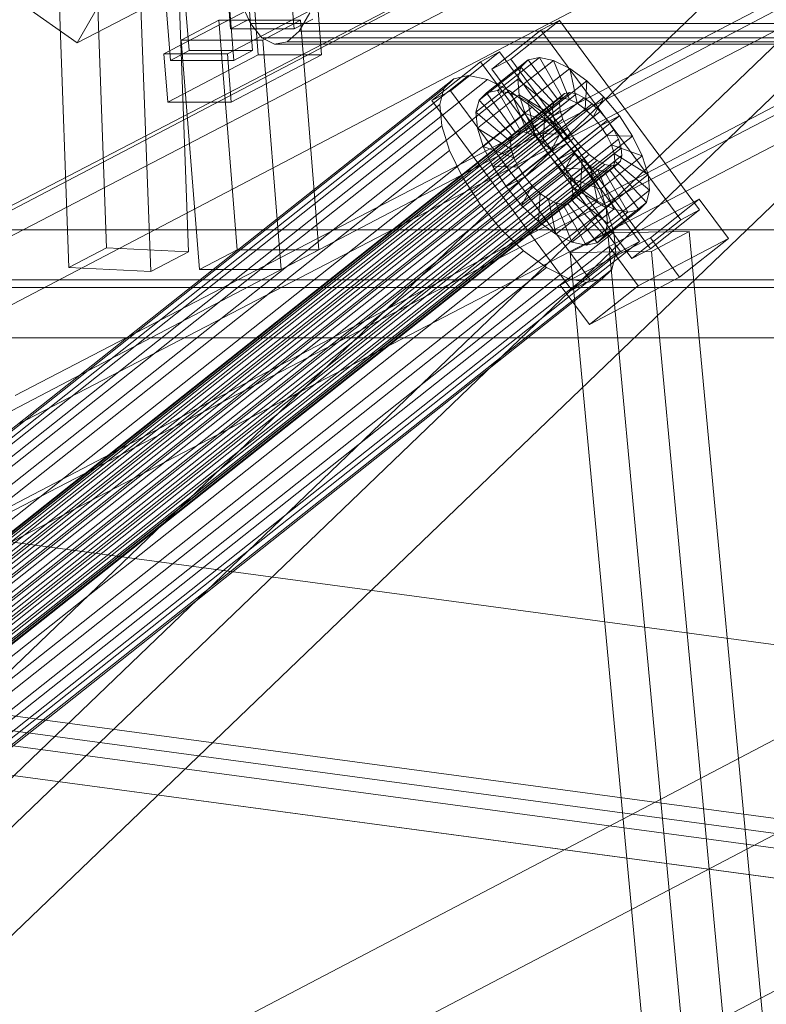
# Model space of a CAD drawing. Header units: millimetres. Extents: x -4738 to 65662, y -68080 to 6847.
# Tile 48 of 256: x -3302 to -3151, y -35142 to -34942. Entities that reach past the tile are written whole.
import ezdxf

# ---------------------------------------------------------------- set-up
doc = ezdxf.new("R2010")
doc.units = ezdxf.units.MM
for name, color, linetype, lineweight in [('COTAS_P', 1, 'Continuous', 0), ('frontal_C09', 7, 'Continuous', 0), ('frontal_C10', 7, 'Continuous', 0)]:
    doc.layers.add(name, color=color, linetype=linetype, lineweight=lineweight)
doc.dimstyles.new('R19_100', dxfattribs={"dimtxt": 250, "dimasz": 150, "dimexe": 150, "dimexo": 80, "dimgap": 100, "dimtad": 1, "dimtih": 1, "dimtoh": 1, "dimdsep": 46, "dimcen": 0.09, "dimadec": 0, "dimazin": 0, "dimtfac": 1, "dimtdec": 4, "dimtofl": 0, "dimtmove": 0, "dimatfit": 3, "dimfxl": 1, "dimtolj": 1, "dimtzin": 0, "dimarcsym": 0})

# ---------------------------------------------------------------- blocks, each defined once
blk = doc.blocks.new('DIM_R30_46')
at = {"layer": 'COTAS_P'}
for p, q in [((-4100, -35030), (-4219.91, -35921.98)), ((140, -35600), (20.09, -36491.98)), ((-4219.91, -35921.98), (-4065.25, -35897.36)), ((20.09, -36491.98), (-4219.91, -35921.98)), ((-4219.91, -35921.98), (-4077.24, -35986.56)), ((20.09, -36491.98), (-122.58, -36427.39)), ((20.09, -36491.98), (-134.57, -36516.59))]:
    blk.add_line(p, q, dxfattribs=at)
blk.add_text('4278.14 P', height=250, rotation=172.3434, dxfattribs=at).set_placement((-2113.24, -36306.08))

msp = doc.modelspace()

# ---------------------------------------------------------------- linework, layer by layer
at = {"layer": 'frontal_C09'}
for p, q in [((92.26, -35504.79), (-4028.81, -34950.779)), ((147.061, -35547.473), (-4092.939, -34977.473)), ((146.662, -35550.446), (-4093.338, -34980.446)), ((87.596, -35539.478), (-4033.473, -34985.467)), ((77.286, -35541.119), (-4023.962, -34989.772)), ((76.886, -35544.093), (-4024.362, -34992.746)), ((47.154, -35540.095), (-3994.629, -34996.743)), ((46.354, -35546.042), (-3995.429, -35002.689)), ((-2331.449, -35220.331), (-3518.768, -35060.715)), ((-2332.248, -35226.277), (-3519.568, -35066.661))]:
    msp.add_line(p, q, dxfattribs=at)
at = {"layer": 'frontal_C10'}
for p, q in [((-2927.862, -34823.48), (-3303.141, -35018.463)), ((-3302.674, -35024.343), (-2927.396, -34829.36)), ((-3116.784, -34882.786), (-3576.163, -35123.359)), ((-3539.343, -35123.359), (-3079.964, -34882.786)), ((-3110.372, -34888.336), (-3554.867, -35315.051)), ((-3531.855, -35315.051), (-3087.359, -34888.336)), ((-3507.938, -35085.916), (-3132.659, -34890.933)), ((-3388.273, -35085.916), (-3012.994, -34890.933)), ((-3132.192, -34896.813), (-3507.471, -35091.796)), ((-3012.528, -34896.813), (-3387.806, -35091.796)), ((-3259.346, -34943.985), (-3263.107, -34896.959)), ((-3250.22, -34896.959), (-3246.459, -34943.985)), ((-3271.529, -34901.37), (-3267.768, -34948.395)), ((-3254.881, -34948.395), (-3258.642, -34901.37)), ((-3271.597, -34950.4), (-3275.357, -34903.375)), ((-3262.47, -34903.375), (-3258.71, -34950.4)), ((-3550.75, -35343.14), (-3106.255, -34916.425)), ((-3527.738, -35343.14), (-3083.242, -34916.425)), ((-3573.03, -35162.547), (-3113.65, -34921.974)), ((-3536.21, -35162.547), (-3076.83, -34921.974)), ((-3286.778, -34927.626), (-3284.553, -34988.454)), ((-3267.937, -34989.267), (-3270.162, -34928.439)), ((-3292.21, -34992.464), (-3294.435, -34931.636)), ((-3275.593, -34993.278), (-3277.818, -34932.45)), ((-3290.555, -34946.808), (-3301.736, -34938.939)), ((-3272.132, -34937.185), (-3290.555, -34946.808)), ((-3285.92, -34938.784), (-3290.555, -34946.808)), ((-3257.293, -34938.55), (-3255.336, -34942.894)), ((-3254.526, -34939.419), (-3272.902, -34949.042)), ((-3260.015, -34949.042), (-3241.64, -34939.419)), ((-3254.526, -34939.419), (-3253.743, -34949.216)), ((-3245.429, -34944.416), (-3243.282, -34940.702)), ((-3240.856, -34949.216), (-3241.64, -34939.419)), ((-3261.727, -34942.226), (-3269.383, -34946.236)), ((-3245.158, -34942.226), (-3261.727, -34942.226)), ((-3261.727, -34942.226), (-3257.998, -34988.86)), ((-3259.346, -34943.985), (-3255.518, -34941.98)), ((-3255.336, -34942.894), (-3253.006, -34945.794)), ((-3016.007, -34942.894), (-3255.336, -34942.894)), ((-3252.814, -34946.236), (-3245.158, -34942.226)), ((-3242.631, -34941.98), (-3246.459, -34943.985)), ((-3241.429, -34988.86), (-3245.158, -34942.226)), ((-3192.513, -34942.249), (-3202.445, -34950.119)), ((-3196.331, -34944.254), (-3192.513, -34942.249)), ((-3164.079, -34980.764), (-3192.513, -34942.249)), ((-3246.459, -34943.985), (-3259.346, -34943.985)), ((-3247.878, -34946.582), (-3245.429, -34944.416)), ((-3006.099, -34944.416), (-3245.429, -34944.416)), ((-3206.263, -34952.123), (-3196.331, -34944.254)), ((-3196.331, -34944.254), (-3167.897, -34982.769)), ((-3269.383, -34946.236), (-3252.814, -34946.236)), ((-3265.654, -34992.869), (-3269.383, -34946.236)), ((-3253.006, -34945.794), (-3250.462, -34947.052)), ((-3013.677, -34945.794), (-3253.006, -34945.794)), ((-3249.085, -34992.869), (-3252.814, -34946.236)), ((-3250.462, -34947.052), (-3247.878, -34946.582)), ((-3008.548, -34946.582), (-3247.878, -34946.582)), ((-3271.597, -34950.4), (-3267.768, -34948.395)), ((-3267.768, -34948.395), (-3254.881, -34948.395)), ((-3254.881, -34948.395), (-3258.71, -34950.4)), ((-3011.133, -34947.052), (-3250.462, -34947.052)), ((-3204.731, -34948.664), (-3214.663, -34956.534)), ((-3208.549, -34950.669), (-3204.731, -34948.664)), ((-3176.297, -34987.179), (-3204.731, -34948.664)), ((-3272.902, -34949.042), (-3260.015, -34949.042)), ((-3272.118, -34958.839), (-3272.902, -34949.042)), ((-3272.118, -34958.839), (-3253.743, -34949.216)), ((-3258.71, -34950.4), (-3271.597, -34950.4)), ((-3260.015, -34949.042), (-3259.231, -34958.839)), ((-3240.856, -34949.216), (-3259.231, -34958.839)), ((-3253.743, -34949.216), (-3240.856, -34949.216)), ((-3218.481, -34958.539), (-3208.549, -34950.669)), ((-3208.549, -34950.669), (-3180.115, -34989.184)), ((-3198.871, -34950.231), (-3207.384, -34956.976)), ((-3202.445, -34950.119), (-3206.263, -34952.123)), ((-3196.61, -34949.764), (-3205.123, -34956.51)), ((-3202.445, -34950.119), (-3174.011, -34988.634)), ((-3193.736, -34950.369), (-3202.249, -34957.114)), ((-3200.365, -34951.736), (-3198.871, -34950.231)), ((-3198.871, -34950.231), (-3196.61, -34949.764)), ((-3192.947, -34958.255), (-3198.871, -34950.231)), ((-3191.876, -34958.034), (-3196.61, -34949.764)), ((-3196.61, -34949.764), (-3193.736, -34950.369)), ((-3190.515, -34958.32), (-3193.736, -34950.369)), ((-3193.736, -34950.369), (-3190.445, -34952.003)), ((-3200.365, -34951.736), (-3208.878, -34958.481)), ((-3177.829, -34990.638), (-3206.263, -34952.123)), ((-3200.99, -34954.178), (-3200.365, -34951.736)), ((-3193.655, -34958.968), (-3200.365, -34951.736)), ((-3190.445, -34952.003), (-3198.958, -34958.748)), ((-3188.956, -34959.094), (-3190.445, -34952.003)), ((-3190.445, -34952.003), (-3186.961, -34954.555)), ((-3214.013, -34954.089), (-3373.636, -35080.564)), ((-3210.99, -34953.466), (-3370.613, -35079.94)), ((-3207.148, -34954.274), (-3366.771, -35080.748)), ((-3216.011, -34956.102), (-3214.013, -34954.089)), ((-3214.013, -34954.089), (-3210.99, -34953.466)), ((-3210.99, -34953.466), (-3207.148, -34954.274)), ((-3200.99, -34954.178), (-3209.504, -34960.923)), ((-3207.148, -34954.274), (-3202.749, -34956.458)), ((-3193.951, -34960.124), (-3200.99, -34954.178)), ((-3200.704, -34957.39), (-3200.99, -34954.178)), ((-3186.961, -34954.555), (-3195.474, -34961.3)), ((-3187.306, -34960.303), (-3186.961, -34954.555)), ((-3186.961, -34954.555), (-3183.521, -34957.851)), ((-3216.011, -34956.102), (-3375.633, -35082.576)), ((-3190.457, -34956.91), (-3375.62, -35103.62)), ((-3202.749, -34956.458), (-3362.371, -35082.932)), ((-3214.663, -34956.534), (-3218.481, -34958.539)), ((-3216.846, -34959.366), (-3216.011, -34956.102)), ((-3214.663, -34956.534), (-3186.229, -34995.049)), ((-3207.384, -34956.976), (-3208.878, -34958.481)), ((-3205.123, -34956.51), (-3207.384, -34956.976)), ((-3207.384, -34956.976), (-3201.46, -34965)), ((-3202.249, -34957.114), (-3205.123, -34956.51)), ((-3205.123, -34956.51), (-3200.389, -34964.779)), ((-3202.749, -34956.458), (-3198.091, -34959.87)), ((-3191.528, -34957.131), (-3190.457, -34956.91)), ((-3190.457, -34956.91), (-3189.096, -34957.196)), ((-3192.532, -34959), (-3377.695, -35105.711)), ((-3192.236, -34957.844), (-3377.399, -35104.554)), ((-3191.528, -34957.131), (-3376.691, -35103.841)), ((-3189.096, -34957.196), (-3374.258, -35103.906)), ((-3187.537, -34957.97), (-3372.699, -35104.68)), ((-3259.231, -34958.839), (-3272.118, -34958.839)), ((-3190.047, -34997.054), (-3218.481, -34958.539)), ((-3208.878, -34958.481), (-3209.504, -34960.923)), ((-3200.704, -34957.39), (-3209.217, -34964.135)), ((-3208.878, -34958.481), (-3202.168, -34965.713)), ((-3198.958, -34958.748), (-3202.249, -34957.114)), ((-3202.249, -34957.114), (-3199.028, -34965.065)), ((-3202.168, -34965.713), (-3193.655, -34958.968)), ((-3201.46, -34965), (-3192.947, -34958.255)), ((-3193.816, -34961.646), (-3200.704, -34957.39)), ((-3199.526, -34961.152), (-3200.704, -34957.39)), ((-3200.389, -34964.779), (-3191.876, -34958.034)), ((-3199.028, -34965.065), (-3190.515, -34958.32)), ((-3195.474, -34961.3), (-3198.958, -34958.748)), ((-3198.958, -34958.748), (-3197.469, -34965.839)), ((-3193.655, -34958.968), (-3193.951, -34960.124)), ((-3192.947, -34958.255), (-3193.655, -34958.968)), ((-3191.876, -34958.034), (-3192.947, -34958.255)), ((-3192.532, -34959), (-3192.236, -34957.844)), ((-3192.397, -34960.522), (-3192.532, -34959)), ((-3192.236, -34957.844), (-3191.528, -34957.131)), ((-3183.521, -34957.851), (-3192.035, -34964.597)), ((-3190.515, -34958.32), (-3191.876, -34958.034)), ((-3188.956, -34959.094), (-3190.515, -34958.32)), ((-3189.096, -34957.196), (-3187.537, -34957.97)), ((-3187.537, -34957.97), (-3185.887, -34959.179)), ((-3185.676, -34961.864), (-3183.521, -34957.851)), ((-3183.521, -34957.851), (-3180.361, -34961.667)), ((-3192.397, -34960.522), (-3377.559, -35107.232)), ((-3216.846, -34959.366), (-3376.469, -35085.84)), ((-3185.887, -34959.179), (-3371.049, -35105.889)), ((-3184.257, -34960.74), (-3369.42, -35107.451)), ((-3198.091, -34959.87), (-3357.714, -35086.344)), ((-3216.464, -34963.659), (-3216.846, -34959.366)), ((-3209.504, -34960.923), (-3202.464, -34966.87)), ((-3209.504, -34960.923), (-3209.217, -34964.135)), ((-3202.464, -34966.87), (-3193.951, -34960.124)), ((-3198.091, -34959.87), (-3193.493, -34964.277)), ((-3197.469, -34965.839), (-3188.956, -34959.094)), ((-3195.819, -34967.048), (-3187.306, -34960.303)), ((-3193.951, -34960.124), (-3193.816, -34961.646)), ((-3191.839, -34962.304), (-3192.397, -34960.522)), ((-3187.306, -34960.303), (-3188.956, -34959.094)), ((-3185.676, -34961.864), (-3187.306, -34960.303)), ((-3185.887, -34959.179), (-3184.257, -34960.74)), ((-3184.257, -34960.74), (-3182.761, -34962.548)), ((-3191.839, -34962.304), (-3377.001, -35109.014)), ((-3367.923, -35109.258), (-3182.761, -34962.548)), ((-3199.526, -34961.152), (-3208.039, -34967.898)), ((-3202.329, -34968.391), (-3193.816, -34961.646)), ((-3193.257, -34963.428), (-3199.526, -34961.152)), ((-3197.536, -34965.21), (-3199.526, -34961.152)), ((-3195.474, -34961.3), (-3195.819, -34967.048)), ((-3192.035, -34964.597), (-3195.474, -34961.3)), ((-3194.19, -34968.61), (-3185.676, -34961.864)), ((-3193.816, -34961.646), (-3193.257, -34963.428)), ((-3190.896, -34964.226), (-3191.839, -34962.304)), ((-3188.874, -34968.413), (-3180.361, -34961.667)), ((-3184.179, -34963.672), (-3185.676, -34961.864)), ((-3180.361, -34961.667), (-3184.179, -34963.672)), ((-3182.761, -34962.548), (-3181.498, -34964.478)), ((-3180.361, -34961.667), (-3177.695, -34965.743)), ((-3216.464, -34963.659), (-3376.087, -35090.134)), ((-3190.896, -34964.226), (-3376.059, -35110.936)), ((-3181.498, -34964.478), (-3366.66, -35111.189)), ((-3193.493, -34964.277), (-3353.116, -35090.751)), ((-3214.889, -34968.69), (-3216.464, -34963.659)), ((-3209.217, -34964.135), (-3202.329, -34968.391)), ((-3209.217, -34964.135), (-3208.039, -34967.898)), ((-3202.168, -34965.713), (-3201.46, -34965)), ((-3201.771, -34970.173), (-3193.257, -34963.428)), ((-3201.46, -34965), (-3200.389, -34964.779)), ((-3200.389, -34964.779), (-3199.028, -34965.065)), ((-3192.035, -34964.597), (-3194.19, -34968.61)), ((-3193.493, -34964.277), (-3189.269, -34969.378)), ((-3193.257, -34963.428), (-3192.315, -34965.35)), ((-3184.179, -34963.672), (-3192.693, -34970.417)), ((-3188.874, -34968.413), (-3192.035, -34964.597)), ((-3189.633, -34966.156), (-3190.896, -34964.226)), ((-3182.917, -34965.603), (-3184.179, -34963.672)), ((-3181.498, -34964.478), (-3180.555, -34966.4)), ((-3189.633, -34966.156), (-3374.796, -35112.867)), ((-3180.555, -34966.4), (-3365.718, -35113.111)), ((-3197.536, -34965.21), (-3206.049, -34971.955)), ((-3202.464, -34966.87), (-3202.168, -34965.713)), ((-3202.329, -34968.391), (-3202.464, -34966.87)), ((-3200.828, -34972.095), (-3192.315, -34965.35)), ((-3199.028, -34965.065), (-3197.469, -34965.839)), ((-3192.315, -34965.35), (-3197.536, -34965.21)), ((-3194.87, -34969.285), (-3197.536, -34965.21)), ((-3197.469, -34965.839), (-3195.819, -34967.048)), ((-3192.315, -34965.35), (-3191.052, -34967.281)), ((-3191.43, -34972.348), (-3182.917, -34965.603)), ((-3188.136, -34967.964), (-3189.633, -34966.156)), ((-3177.695, -34965.743), (-3186.209, -34972.488)), ((-3181.974, -34967.525), (-3182.917, -34965.603)), ((-3182.917, -34965.603), (-3177.695, -34965.743)), ((-3180.555, -34966.4), (-3179.997, -34968.183)), ((-3177.695, -34965.743), (-3175.706, -34969.8)), ((-3214.889, -34968.69), (-3374.512, -35095.164)), ((-3188.136, -34967.964), (-3373.299, -35114.674)), ((-3179.997, -34968.183), (-3365.16, -35114.893)), ((-3212.229, -34974.114), (-3214.889, -34968.69)), ((-3208.039, -34967.898), (-3201.771, -34970.173)), ((-3208.039, -34967.898), (-3206.049, -34971.955)), ((-3201.771, -34970.173), (-3202.329, -34968.391)), ((-3199.565, -34974.026), (-3191.052, -34967.281)), ((-3195.819, -34967.048), (-3194.19, -34968.61)), ((-3191.052, -34967.281), (-3194.87, -34969.285)), ((-3194.19, -34968.61), (-3192.693, -34970.417)), ((-3192.693, -34970.417), (-3188.874, -34968.413)), ((-3191.052, -34967.281), (-3189.555, -34969.088)), ((-3190.487, -34974.27), (-3181.974, -34967.525)), ((-3186.209, -34972.488), (-3188.874, -34968.413)), ((-3186.507, -34969.525), (-3188.136, -34967.964)), ((-3181.416, -34969.307), (-3181.974, -34967.525)), ((-3181.974, -34967.525), (-3175.706, -34969.8)), ((-3179.997, -34968.183), (-3179.862, -34969.704)), ((-3186.507, -34969.525), (-3371.67, -35116.236)), ((-3184.857, -34970.734), (-3370.019, -35117.445)), ((-3180.158, -34970.861), (-3365.32, -35117.571)), ((-3179.862, -34969.704), (-3365.024, -35116.415)), ((-3348.891, -35095.853), (-3189.269, -34969.378)), ((-3194.87, -34969.285), (-3203.384, -34976.031)), ((-3200.828, -34972.095), (-3201.771, -34970.173)), ((-3198.068, -34975.834), (-3189.555, -34969.088)), ((-3196.439, -34977.395), (-3187.926, -34970.65)), ((-3191.71, -34973.101), (-3194.87, -34969.285)), ((-3192.693, -34970.417), (-3191.43, -34972.348)), ((-3189.555, -34969.088), (-3191.71, -34973.101)), ((-3189.929, -34976.052), (-3181.416, -34969.307)), ((-3189.794, -34977.574), (-3181.28, -34970.828)), ((-3189.555, -34969.088), (-3187.926, -34970.65)), ((-3189.269, -34969.378), (-3185.705, -34974.826)), ((-3187.926, -34970.65), (-3188.271, -34976.398)), ((-3187.926, -34970.65), (-3186.276, -34971.859)), ((-3184.857, -34970.734), (-3186.507, -34969.525)), ((-3183.298, -34971.508), (-3184.857, -34970.734)), ((-3175.706, -34969.8), (-3184.219, -34976.546)), ((-3181.577, -34971.985), (-3181.28, -34970.828)), ((-3181.28, -34970.828), (-3181.416, -34969.307)), ((-3181.416, -34969.307), (-3174.527, -34973.563)), ((-3181.28, -34970.828), (-3174.241, -34976.775)), ((-3180.158, -34970.861), (-3180.865, -34971.574)), ((-3179.862, -34969.704), (-3180.158, -34970.861)), ((-3175.706, -34969.8), (-3174.527, -34973.563)), ((-3183.298, -34971.508), (-3368.46, -35118.219)), ((-3181.937, -34971.795), (-3367.099, -35118.505)), ((-3180.865, -34971.574), (-3366.028, -35118.284)), ((-3206.049, -34971.955), (-3200.828, -34972.095)), ((-3206.049, -34971.955), (-3203.384, -34976.031)), ((-3199.565, -34974.026), (-3200.828, -34972.095)), ((-3194.789, -34978.604), (-3186.276, -34971.859)), ((-3193.23, -34979.378), (-3184.717, -34972.633)), ((-3191.869, -34979.664), (-3183.355, -34972.919)), ((-3186.209, -34972.488), (-3191.43, -34972.348)), ((-3191.43, -34972.348), (-3190.487, -34974.27)), ((-3190.798, -34979.443), (-3182.284, -34972.698)), ((-3190.09, -34978.73), (-3181.577, -34971.985)), ((-3186.276, -34971.859), (-3184.787, -34978.95)), ((-3186.276, -34971.859), (-3184.717, -34972.633)), ((-3184.219, -34976.546), (-3186.209, -34972.488)), ((-3184.717, -34972.633), (-3181.496, -34980.584)), ((-3184.717, -34972.633), (-3183.355, -34972.919)), ((-3183.355, -34972.919), (-3182.284, -34972.698)), ((-3183.355, -34972.919), (-3178.622, -34981.188)), ((-3181.937, -34971.795), (-3183.298, -34971.508)), ((-3182.284, -34972.698), (-3181.577, -34971.985)), ((-3182.284, -34972.698), (-3176.361, -34980.722)), ((-3180.865, -34971.574), (-3181.937, -34971.795)), ((-3181.577, -34971.985), (-3174.866, -34979.217)), ((-3212.229, -34974.114), (-3371.852, -35100.588)), ((-3185.705, -34974.826), (-3345.328, -35101.301)), ((-3208.665, -34979.562), (-3212.229, -34974.114)), ((-3203.384, -34976.031), (-3199.565, -34974.026)), ((-3191.71, -34973.101), (-3200.223, -34979.847)), ((-3198.068, -34975.834), (-3199.565, -34974.026)), ((-3188.271, -34976.398), (-3191.71, -34973.101)), ((-3184.219, -34976.546), (-3190.487, -34974.27)), ((-3190.487, -34974.27), (-3189.929, -34976.052)), ((-3185.705, -34974.826), (-3183.045, -34980.251)), ((-3174.527, -34973.563), (-3183.041, -34980.308)), ((-3174.527, -34973.563), (-3174.241, -34976.775)), ((-3203.384, -34976.031), (-3200.223, -34979.847)), ((-3200.223, -34979.847), (-3198.068, -34975.834)), ((-3196.439, -34977.395), (-3198.068, -34975.834)), ((-3188.271, -34976.398), (-3196.784, -34983.143)), ((-3183.041, -34980.308), (-3189.929, -34976.052)), ((-3189.929, -34976.052), (-3189.794, -34977.574)), ((-3184.787, -34978.95), (-3188.271, -34976.398)), ((-3183.041, -34980.308), (-3184.219, -34976.546)), ((-3174.241, -34976.775), (-3182.754, -34983.52)), ((-3174.241, -34976.775), (-3174.866, -34979.217)), ((-3196.784, -34983.143), (-3196.439, -34977.395)), ((-3194.789, -34978.604), (-3196.439, -34977.395)), ((-3193.3, -34985.695), (-3194.789, -34978.604)), ((-3193.23, -34979.378), (-3194.789, -34978.604)), ((-3184.787, -34978.95), (-3193.3, -34985.695)), ((-3190.09, -34978.73), (-3190.798, -34979.443)), ((-3189.794, -34977.574), (-3190.09, -34978.73)), ((-3183.38, -34985.962), (-3190.09, -34978.73)), ((-3182.754, -34983.52), (-3189.794, -34977.574)), ((-3181.496, -34980.584), (-3184.787, -34978.95)), ((-3182.445, -34988.181), (-3164.118, -34978.558)), ((-3164.118, -34978.558), (-3174.05, -34986.427)), ((-3158.194, -34986.582), (-3164.118, -34978.558)), ((-3208.665, -34979.562), (-3368.288, -35106.037)), ((-3183.045, -34980.251), (-3342.667, -35106.725)), ((-3204.44, -34984.664), (-3208.665, -34979.562)), ((-3200.223, -34979.847), (-3196.784, -34983.143)), ((-3190.009, -34987.329), (-3193.23, -34979.378)), ((-3191.869, -34979.664), (-3193.23, -34979.378)), ((-3190.798, -34979.443), (-3191.869, -34979.664)), ((-3187.135, -34987.934), (-3191.869, -34979.664)), ((-3184.874, -34987.467), (-3190.798, -34979.443)), ((-3181.496, -34980.584), (-3190.009, -34987.329)), ((-3176.361, -34980.722), (-3184.874, -34987.467)), ((-3174.866, -34979.217), (-3183.38, -34985.962)), ((-3183.045, -34980.251), (-3181.47, -34985.281)), ((-3182.754, -34983.52), (-3183.041, -34980.308)), ((-3178.622, -34981.188), (-3181.496, -34980.584)), ((-3176.361, -34980.722), (-3178.622, -34981.188)), ((-3174.866, -34979.217), (-3176.361, -34980.722)), ((-3174.011, -34988.634), (-3164.079, -34980.764)), ((-3164.079, -34980.764), (-3167.897, -34982.769)), ((-3178.622, -34981.188), (-3187.135, -34987.934)), ((-3167.897, -34982.769), (-3177.829, -34990.638)), ((-2723.816, -34984.793), (-3506.238, -34984.793)), ((-3204.44, -34984.664), (-3364.063, -35111.138)), ((-3199.842, -34989.07), (-3204.44, -34984.664)), ((-3196.784, -34983.143), (-3193.3, -34985.695)), ((-3183.38, -34985.962), (-3182.754, -34983.52)), ((-3181.47, -34985.281), (-3341.092, -35111.755)), ((-3193.3, -34985.695), (-3190.009, -34987.329)), ((-3174.05, -34986.427), (-3192.377, -34996.05)), ((-3182.693, -34985.424), (-3190.349, -34989.434)), ((-3184.874, -34987.467), (-3183.38, -34985.962)), ((-3166.146, -34985.174), (-3182.693, -34985.424)), ((-3182.693, -34985.424), (-3164.18, -35183.925)), ((-3181.47, -34985.281), (-3181.087, -34989.574)), ((-3158.194, -34986.582), (-3176.521, -34996.205)), ((-3174.05, -34986.427), (-3168.126, -34994.451)), ((-3173.802, -34989.184), (-3166.146, -34985.174)), ((-3168.126, -34994.451), (-3158.194, -34986.582)), ((-3147.633, -35183.675), (-3166.146, -34985.174)), ((-3292.21, -34992.464), (-3284.553, -34988.454)), ((-3284.553, -34988.454), (-3267.937, -34989.267)), ((-3265.654, -34992.869), (-3257.998, -34988.86)), ((-3257.998, -34988.86), (-3241.429, -34988.86)), ((-3241.429, -34988.86), (-3249.085, -34992.869)), ((-3192.377, -34996.05), (-3182.445, -34988.181)), ((-3190.009, -34987.329), (-3187.135, -34987.934)), ((-3187.135, -34987.934), (-3184.874, -34987.467)), ((-3186.229, -34995.049), (-3176.297, -34987.179)), ((-3182.445, -34988.181), (-3176.521, -34996.205)), ((-3176.297, -34987.179), (-3180.115, -34989.184)), ((-3177.829, -34990.638), (-3174.011, -34988.634)), ((-3199.842, -34989.07), (-3359.465, -35115.545)), ((-3181.087, -34989.574), (-3340.71, -35116.049)), ((-3267.937, -34989.267), (-3275.593, -34993.278)), ((-3195.185, -34992.482), (-3199.842, -34989.07)), ((-3190.349, -34989.434), (-3173.802, -34989.184)), ((-3171.836, -35187.935), (-3190.349, -34989.434)), ((-3180.115, -34989.184), (-3190.047, -34997.054)), ((-3181.087, -34989.574), (-3181.923, -34992.839)), ((-3155.289, -35187.685), (-3173.802, -34989.184)), ((-3195.185, -34992.482), (-3354.808, -35118.957)), ((-3181.923, -34992.839), (-3341.546, -35119.313)), ((-3275.593, -34993.278), (-3292.21, -34992.464)), ((-3249.085, -34992.869), (-3265.654, -34992.869)), ((-3190.785, -34994.667), (-3195.185, -34992.482)), ((-3181.923, -34992.839), (-3183.92, -34994.851)), ((-3525.685, -34994.977), (-2743.263, -34994.977)), ((-3190.785, -34994.667), (-3350.408, -35121.141)), ((-3183.92, -34994.851), (-3343.543, -35121.326)), ((-3186.943, -34995.474), (-3190.785, -34994.667)), ((-3183.92, -34994.851), (-3186.943, -34995.474)), ((-3186.453, -35004.074), (-3168.126, -34994.451)), ((-3505.298, -34996.549), (-2722.876, -34996.549)), ((-3186.943, -34995.474), (-3346.566, -35121.949)), ((-3186.453, -35004.074), (-3192.377, -34996.05)), ((-3190.047, -34997.054), (-3186.229, -34995.049)), ((-3176.521, -34996.205), (-3186.453, -35004.074)), ((-2742.323, -35006.733), (-3524.745, -35006.733)), ((-3102.292, -35064.03), (-3561.671, -35304.603)), ((-3524.851, -35304.603), (-3065.472, -35064.03)), ((-3557.754, -35353.588), (-3098.375, -35113.015))]:
    msp.add_line(p, q, dxfattribs=at)

# ---------------------------------------------------------------- dimensions: what is measured, and where the dimension line sits
at = {"layer": 'COTAS_P'}
dim = msp.add_aligned_dim(p1=(140, -35600), p2=(-4100, -35030), distance=900, text='<> P', dimstyle='R19_100', dxfattribs=at)
dim.commit()
dim.dimension.update_dxf_attribs({"geometry": 'DIM_R30_46', "text_midpoint": (-2099.912, -36206.976)})

doc.saveas('drawing.dxf')
